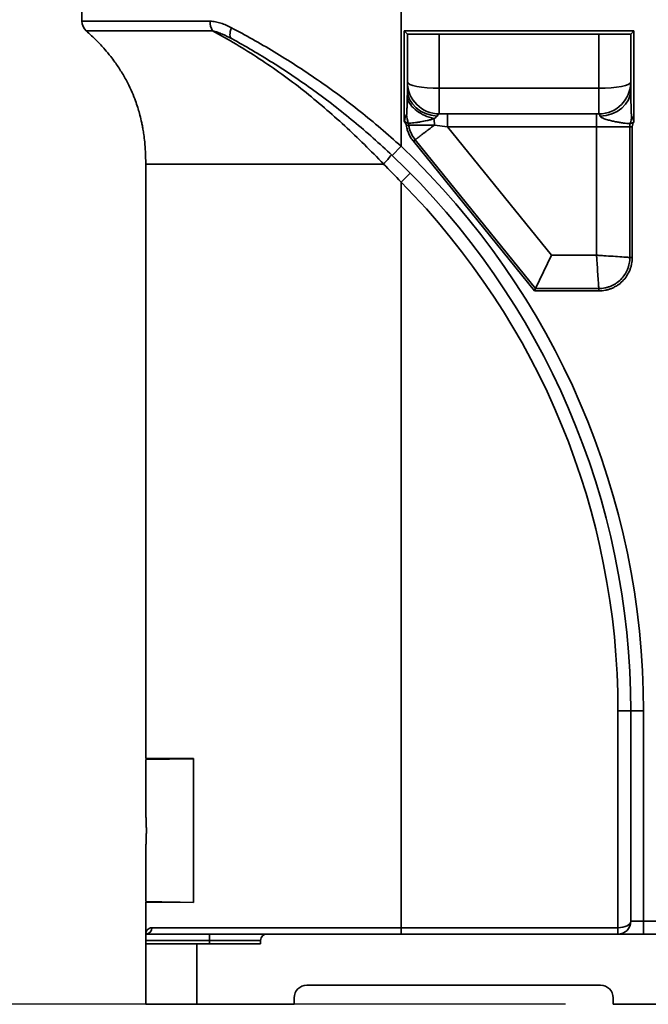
# Model space of a CAD drawing. Header units: millimetres. Extents: x 5 to 298, y 5 to 205.
# Tile 27 of 83: x 97 to 110, y 71 to 91. Entities that reach past the tile are written whole.
import ezdxf

# ---------------------------------------------------------------- set-up
doc = ezdxf.new("R2010")
doc.units = ezdxf.units.MM
doc.layers.add('图框', color=7, linetype='Continuous')
doc.styles.add('SLDTEXTSTYLE1', font='TXT', dxfattribs={"width": 0.7})
doc.dimstyles.new('SLDDIMSTYLE3', dxfattribs={"dimtxt": 3.5, "dimasz": 3.5, "dimexe": 0, "dimexo": 0.0625, "dimgap": 0.875, "dimtad": 2, "dimlfac": 15, "dimrnd": 1e-09, "dimzin": 12, "dimdsep": 46, "dimtxsty": 'SLDTEXTSTYLE1', "dimsah": 1, "dimcen": 0.09, "dimadec": 0, "dimazin": 3, "dimtfac": 1, "dimtmove": 0, "dimatfit": 0, "dimfxl": 0, "dimfrac": 2, "dimtolj": 1, "dimtzin": 12, "dimarcsym": 0})
doc.dimstyles.new('SLDDIMSTYLE4', dxfattribs={"dimtxt": 3.5, "dimasz": 3.5, "dimexe": 0, "dimexo": 0.0625, "dimgap": 0.875, "dimtad": 2, "dimlfac": 15, "dimrnd": 1e-09, "dimzin": 12, "dimdsep": 46, "dimtxsty": 'SLDTEXTSTYLE1', "dimsah": 1, "dimcen": 0.09, "dimadec": 0, "dimazin": 3, "dimtfac": 1, "dimtofl": 0, "dimtmove": 0, "dimatfit": 3, "dimfxl": 0, "dimfrac": 2, "dimtolj": 1, "dimtzin": 12, "dimarcsym": 0})

# ---------------------------------------------------------------- blocks, each defined once
blk = doc.blocks.new('_D_11')
at = {"layer": '图框'}
for p, q in [((48.739, 136.568), (29.906, 136.568)), ((30.906, 70.862), (30.906, 136.568)), ((107.973, 70.862), (29.906, 70.862))]:
    blk.add_line(p, q, dxfattribs=at)
for points in [[(30.906, 136.568), (30.367, 133.068), (31.444, 133.068)], [(30.906, 70.862), (31.444, 74.362), (30.367, 74.362)]]:
    blk.add_solid(points, dxfattribs=at)
at = {"layer": '图框', "insert": (26.394, 103.558), "char_height": 3.5, "attachment_point": 1, "rotation": 90, "style": 'SLDTEXTSTYLE1'}
blk.add_mtext('B', dxfattribs=at)
blk = doc.blocks.new('_D_12')
at = {"layer": '图框'}
for p, q in [((54.839, 94.562), (63.326, 94.562)), ((62.326, 94.562), (62.326, 70.862)), ((107.973, 70.862), (61.326, 70.862))]:
    blk.add_line(p, q, dxfattribs=at)
for points in [[(62.326, 94.562), (61.787, 91.062), (62.864, 91.062)], [(62.326, 70.862), (62.864, 74.362), (61.787, 74.362)]]:
    blk.add_solid(points, dxfattribs=at)
at = {"layer": '图框', "insert": (57.814, 78.442), "char_height": 3.5, "attachment_point": 1, "rotation": 90, "style": 'SLDTEXTSTYLE1'}
blk.add_mtext('355.5', dxfattribs=at)

msp = doc.modelspace()

# ---------------------------------------------------------------- linework, layer by layer
at = {"color": 7, "linetype": 'Continuous', "lineweight": 35}
for p, q in [((97.8725472, 92.5951457), (97.8725472, 91.3968409)), ((104.5392139, 88.7856162), (104.5392139, 92.5951457)), ((104.6058806, 91.1951457), (109.4058806, 91.1951457)), ((104.6058806, 89.3083205), (104.6058806, 91.1951457)), ((104.6725472, 91.1284791), (104.6058806, 91.1951457)), ((104.6725472, 91.1284791), (104.6725472, 89.9678849)), ((109.3392139, 91.1284791), (104.6725472, 91.1284791)), ((105.3392139, 91.1284791), (105.3392139, 89.997735)), ((108.6725472, 89.997735), (108.6725472, 91.1284791)), ((109.3392139, 91.1284791), (109.4058806, 91.1951457)), ((109.3392139, 89.9622989), (109.3392139, 91.1284791)), ((109.4058806, 91.1951457), (109.4058806, 89.2959967)), ((105.3392139, 89.997735), (105.3392139, 89.4618124)), ((105.3392139, 89.997735), (108.6725472, 89.997735)), ((108.6725472, 89.4618124), (108.6725472, 89.997735)), ((105.3392139, 89.4618124), (105.5087603, 89.4618124)), ((105.5087603, 89.1951457), (105.5087603, 89.4618124)), ((105.5087603, 89.4618124), (108.6242936, 89.4618124)), ((108.6242936, 89.1951457), (108.6242936, 89.4618124)), ((108.6242936, 89.4618124), (108.6725472, 89.4618124)), ((104.6508052, 89.2185344), (104.6998544, 89.2263307)), ((105.5087603, 89.1951457), (105.237037, 89.2292519)), ((105.5087603, 89.1951457), (107.6804724, 86.5100661)), ((108.6242936, 89.1951457), (105.5087603, 89.1951457)), ((109.3199592, 89.1951457), (108.6242936, 89.1951457)), ((108.6242936, 86.5100661), (108.6242936, 89.1951457)), ((109.3199592, 89.1951457), (109.3696496, 89.1951457)), ((109.3199592, 86.4631131), (109.3199592, 89.1951457)), ((109.3696496, 89.1951457), (109.3696496, 86.4631116)), ((107.3246858, 85.7647101), (104.797494, 88.8893008)), ((104.8361294, 88.9205488), (107.3484049, 85.8144005)), ((104.3556826, 88.5921546), (104.5392139, 88.7856162)), ((99.2058806, 88.4152423), (99.2058806, 75.9951457)), ((104.5392139, 88.0388878), (104.7289724, 88.2262452)), ((104.5392139, 72.4618124), (104.5392139, 88.0388878)), ((107.6804724, 86.5100661), (107.3484049, 85.8144005)), ((107.6804724, 86.5100661), (108.6242936, 86.5100661)), ((107.3246858, 85.7647101), (107.3484049, 85.8144005)), ((107.3484049, 85.8144005), (108.6712465, 85.8144005)), ((108.6712465, 85.7647101), (107.3246858, 85.7647101)), ((109.0725472, 72.4618124), (109.0725472, 76.9951457)), ((109.0725472, 76.9951457), (109.3392139, 76.9951457)), ((109.3392139, 76.9951457), (109.6058806, 76.9951457)), ((109.3392139, 72.5951457), (109.3392139, 76.9951457)), ((109.6058806, 76.9951457), (109.6058806, 72.5951457)), ((99.2058806, 75.9951457), (100.2058806, 75.9951457)), ((100.2058806, 75.9902543), (99.2058806, 75.9727992)), ((99.2058806, 75.9727992), (99.2058806, 74.8561768)), ((100.2058806, 75.9902543), (100.2058806, 75.9951457)), ((100.2058806, 72.9902543), (100.2058806, 75.9902543)), ((99.2058806, 74.1236895), (99.2058806, 73.0077094)), ((100.2058806, 72.9902543), (99.2058806, 73.0077094)), ((99.2058806, 72.9951457), (99.2058806, 72.3284791)), ((99.92565, 72.9951457), (99.2058806, 72.9951457)), ((99.3359619, 72.4618124), (104.5392139, 72.4618124)), ((104.5392139, 72.3284791), (104.5392139, 72.4618124)), ((104.5392139, 72.4618124), (109.0725472, 72.4618124)), ((109.0725472, 72.3284791), (109.0725472, 72.4618124)), ((109.3392139, 72.5951457), (109.6058806, 72.5951457)), ((109.6058806, 72.3284791), (109.6058806, 72.5951457)), ((109.6058806, 72.5951457), (109.9392139, 72.5951457)), ((99.2058806, 72.1951457), (99.2058806, 72.3284791)), ((99.2058806, 72.3284791), (100.5392139, 72.3284791)), ((100.5392139, 72.1951457), (99.2058806, 72.1951457)), ((99.2058806, 72.1284791), (99.2058806, 72.1951457)), ((100.5392139, 72.3284791), (100.5392139, 72.1951457)), ((100.5392139, 72.3284791), (101.7392139, 72.3284791)), ((100.5392139, 72.1284791), (100.5392139, 72.1951457)), ((101.6058806, 72.1951457), (100.5392139, 72.1951457)), ((101.6058806, 72.1284791), (101.6058806, 72.1951457)), ((117.3392139, 72.3284791), (101.7392139, 72.3284791)), ((99.2058806, 70.8618124), (99.2058806, 72.1284791)), ((100.2725472, 72.1284791), (99.2058806, 72.1284791)), ((100.2725472, 72.1284791), (100.2725472, 70.8618124)), ((100.2725472, 72.1284791), (101.6058806, 72.1284791)), ((108.7058806, 71.2618124), (102.5725472, 71.2618124)), ((102.3058806, 70.9951457), (102.3058806, 70.8618124)), ((108.9725472, 70.8618124), (108.9725472, 70.9951457)), ((100.2725472, 70.8618124), (99.2058806, 70.8618124)), ((102.3058806, 70.8618124), (100.2725472, 70.8618124)), ((118.8058806, 70.8618124), (108.9725472, 70.8618124))]:
    msp.add_line(p, q, dxfattribs=at)
at = {"color": 8, "linetype": 'Continuous', "lineweight": 35}
for p, q in [((97.8725472, 91.3968409), (100.5485225, 91.3968409)), ((100.6024915, 91.1969513), (97.9627065, 91.1969513)), ((99.2058806, 88.4152423), (104.1729911, 88.4152423))]:
    msp.add_line(p, q, dxfattribs=at)
at = {"color": 7, "linetype": 'Continuous', "lineweight": 35, "flags": 128}
for points in [[(101.0083748, 91.0286259), (100.9916224, 91.0418475), (100.9787541, 91.0610087), (100.970116, 91.0855945), (100.9659404, 91.1149435), (100.9663396, 91.1482667), (100.9713028, 91.184668), (100.9806966, 91.2231684), (100.9942684, 91.2627328)], [(104.6725472, 90.1284791), (104.6853571, 90.1029722), (104.7232942, 90.0784455), (104.7849008, 90.0558415), (104.8678094, 90.036029), (104.9688338, 90.0197693), (105.0840916, 90.0076873), (105.2091537, 90.0002472), (105.3392139, 89.997735)], [(108.6725472, 89.997735), (108.8026075, 90.0002472), (108.9276695, 90.0076873), (109.0429274, 90.0197693), (109.1439518, 90.036029), (109.2268603, 90.0558415), (109.2884669, 90.0784455), (109.3264041, 90.1029722), (109.3392139, 90.1284791)], [(104.6725472, 89.9678849), (104.6843142, 89.8644174), (104.7191995, 89.7646023), (104.7759718, 89.6719633), (104.852627, 89.5897705), (104.946459, 89.5209255), (105.0541556, 89.4678584), (105.171915, 89.4324426), (105.2955801, 89.4159284)], [(108.6999589, 89.4143324), (108.8260491, 89.4286044), (108.9465443, 89.4623293), (109.0570525, 89.5142778), (109.1535456, 89.5825564), (109.2325067, 89.6646764), (109.2910576, 89.7576445), (109.3270641, 89.8580722), (109.3392139, 89.9622989)]]:
    msp.add_lwpolyline(points, dxfattribs=at)
at = {"color": 7, "linetype": 'Continuous', "lineweight": 35}
for centre, radius, start, end in [((98.1392139, 91.3968409), 0.2666667, 180, 228.5545229), ((100.9118682, 91.3877116), 0.3634604, 178.56071334, 211.65779587), ((105.3392139, 90.1284791), 0.6666667, 180, 270), ((108.6725472, 90.1284791), 0.6666667, 270, 0), ((105.5282578, 89.5152177), 0.8737866, 184.33939938, 196.45513473), ((108.482906, 89.4776926), 0.8738785, 345.52346766, 356.17959966), ((93.3539426, 76.9951457), 16.251938, 0, 46.50886709), ((103.2992051, 89.3261223), 1.2622221, 313.80928695, 325.378334), ((93.3539426, 76.9951457), 15.9852713, 0, 46.50886709), ((93.3539426, 76.9951457), 15.7186047, 0, 44.63520999), ((99.2042342, 72.4602062), 0.1317374, 270.71605215, 0.69858659), ((109.0725472, 72.5951457), 0.2666667, 270, 0), ((101.7392139, 72.1951457), 0.1333333, 90, 180), ((102.5725472, 70.9951457), 0.2666667, 90, 180), ((108.7058806, 70.9951457), 0.2666667, 0, 90)]:
    msp.add_arc(centre, radius, start, end, dxfattribs=at)
msp.add_ellipse((109.0725472, 72.5951457), major_axis=(0.2666667, 0), ratio=0.5, start_param=4.7123889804, end_param=6.2831853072, dxfattribs=at)
for points, knots in [([(100.9942684, 91.2627328), (100.9217282, 91.3007165), (100.8484888, 91.3330547), (100.7366735, 91.3690393), (100.6989564, 91.3789223), (100.6237684, 91.3927816), (100.5861869, 91.3968409), (100.5485225, 91.3968409)], [0, 0, 0, 0, 0.5, 0.5, 0.75, 0.75, 1, 1, 1, 1]), ([(97.9627063, 91.1969513), (98.036636, 91.1291999), (98.1709233, 91.0061349), (98.3392696, 90.8238691), (98.4640971, 90.6734148), (98.5566255, 90.5504958), (98.6312555, 90.4432463), (98.7223232, 90.3018597), (98.8228852, 90.1244552), (98.9187616, 89.9215099), (98.9877713, 89.7473292), (99.0372528, 89.6010995), (99.0776932, 89.462971), (99.1076842, 89.3418517), (99.1310534, 89.2311515), (99.1488894, 89.1345587), (99.1675402, 89.0151746), (99.1863138, 88.8589708), (99.2024991, 88.653968), (99.2046728, 88.5005099), (99.2058806, 88.4152423)], [0, 0, 0, 0, 0.095811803, 0.1740345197, 0.2358002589, 0.2817964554, 0.3207055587, 0.3604492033, 0.4419542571, 0.5145581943, 0.5739354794, 0.6201983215, 0.6614277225, 0.7109121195, 0.7389029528, 0.7691147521, 0.8044072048, 0.8539089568, 0.9188257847, 1, 1, 1, 1]), ([(104.1729911, 88.4152423), (103.9114634, 88.6892343), (103.6420315, 88.9551364), (103.2242282, 89.3401494), (103.0825602, 89.466234), (102.7947218, 89.7126905), (102.6485401, 89.8330698), (102.3512663, 90.0676393), (102.2001716, 90.181826), (101.8928157, 90.4036793), (101.7365798, 90.5113176), (101.2616797, 90.8232408), (100.9362893, 91.0169102), (100.6024915, 91.1969513)], [0, 0, 0, 0, 0.25, 0.25, 0.375, 0.375, 0.5, 0.5, 0.625, 0.625, 0.75, 0.75, 1, 1, 1, 1]), ([(100.6024915, 91.1969513), (100.6375707, 91.1890842), (100.6721979, 91.178657), (100.7409597, 91.1547664), (100.7751172, 91.1412391), (100.8764686, 91.0975941), (100.9427936, 91.0643966), (101.0083748, 91.0286259)], [0, 0, 0, 0, 0.25, 0.25, 0.5, 0.5, 1, 1, 1, 1]), ([(100.9942684, 91.2627328), (101.2873619, 91.1092623), (101.5860319, 90.9420664), (102.0391353, 90.6690307), (102.1911359, 90.5742386), (102.4959637, 90.3771867), (102.6473468, 90.2758647), (103.0980609, 89.9634719), (103.3939509, 89.7439832), (103.9749896, 89.2821323), (104.2601452, 89.0397707), (104.5392139, 88.7856162)], [0, 0, 0, 0, 0.25, 0.25, 0.375, 0.375, 0.5, 0.5, 0.75, 0.75, 1, 1, 1, 1]), ([(104.3556826, 88.5921546), (104.0934393, 88.8409372), (103.8251456, 89.078569), (103.2777602, 89.5320136), (102.9986617, 89.7478261), (102.5729854, 90.0553444), (102.4299235, 90.1551485), (102.141673, 90.3493546), (101.99783, 90.4428445), (101.568971, 90.7121492), (101.2860869, 90.8771505), (101.0083748, 91.0286259)], [0, 0, 0, 0, 0.25, 0.25, 0.5, 0.5, 0.625, 0.625, 0.75, 0.75, 1, 1, 1, 1]), ([(109.3392139, 89.9622989), (109.3392139, 89.9172439), (109.3399134, 89.8720572), (109.3416444, 89.7815716), (109.342718, 89.7362685), (109.3450572, 89.6456385), (109.3463164, 89.600302), (109.3484759, 89.5323032), (109.3492356, 89.5096365), (109.3505955, 89.4756581), (109.3510812, 89.464335), (109.3519816, 89.4473697), (109.3523075, 89.4417154), (109.3529238, 89.433256), (109.3531485, 89.4304404), (109.3535766, 89.4262373), (109.3537335, 89.4248373), (109.3540309, 89.4227588), (109.3541397, 89.4220698), (109.3544101, 89.4207129), (109.3545322, 89.4200167), (109.3548426, 89.4194668)], [0, 0, 0, 0, 0.25, 0.25, 0.5, 0.5, 0.75, 0.75, 0.875, 0.875, 0.9375, 0.9375, 0.96875, 0.96875, 0.984375, 0.984375, 0.9921875, 0.9921875, 0.99609375, 0.99609375, 1, 1, 1, 1]), ([(104.6569761, 89.4491031), (104.6573288, 89.449815), (104.6574763, 89.4506919), (104.6577895, 89.4523846), (104.6579161, 89.4532417), (104.6582624, 89.4558251), (104.6584461, 89.4575655), (104.6589478, 89.4627926), (104.6592117, 89.4662901), (104.659936, 89.4767946), (104.6603199, 89.483816), (104.6613823, 89.5048871), (104.6619589, 89.5189476), (104.6635785, 89.5611368), (104.6644905, 89.5892754), (104.6670802, 89.6736833), (104.6685996, 89.7299463), (104.6698924, 89.7861489)], [0, 0, 0, 0, 0.0078125, 0.0078125, 0.015625, 0.015625, 0.03125, 0.03125, 0.0625, 0.0625, 0.125, 0.125, 0.25, 0.25, 0.5, 0.5, 1, 1, 1, 1]), ([(104.6698925, 89.7861527), (104.6840705, 89.7401927), (104.7084528, 89.6942392), (104.7753444, 89.6066463), (104.8178438, 89.56502), (104.9169724, 89.4900041), (104.9735868, 89.4566257), (105.0956173, 89.4012524), (105.1610152, 89.3792657), (105.2277354, 89.3640083)], [0, 0, 0, 0, 0.25, 0.25, 0.5, 0.5, 0.75, 0.75, 1, 1, 1, 1]), ([(104.6569761, 89.4491031), (104.6519257, 89.4389097), (104.6468173, 89.4279848), (104.6369618, 89.4052369), (104.6322571, 89.3935141), (104.6191666, 89.3578508), (104.6117521, 89.333104), (104.6058806, 89.3083205)], [0, 0, 0, 0, 0.25, 0.25, 0.5, 0.5, 1, 1, 1, 1]), ([(104.6508052, 89.2185344), (104.6481153, 89.2354579), (104.6426827, 89.2513905), (104.6272545, 89.2816074), (104.6173294, 89.2956352), (104.6058806, 89.3083205)], [0, 0, 0, 0, 0.5, 0.5, 1, 1, 1, 1]), ([(104.6902599, 89.267705), (104.6844279, 89.2687447), (104.6776967, 89.2701864), (104.662977, 89.2747005), (104.6555144, 89.2776698), (104.6408649, 89.2850524), (104.633657, 89.289461), (104.619653, 89.2987086), (104.6127201, 89.3035948), (104.6058806, 89.3083205)], [0, 0, 0, 0, 0.25, 0.25, 0.5, 0.5, 0.75, 0.75, 1, 1, 1, 1]), ([(105.227749, 89.3640038), (105.2040708, 89.3556548), (105.1799214, 89.348158), (105.1314416, 89.334436), (105.1070748, 89.3282128), (105.0344258, 89.3111177), (104.9868485, 89.3018822), (104.9180162, 89.2901816), (104.8954745, 89.2866629), (104.8512742, 89.2804408), (104.8295567, 89.2777463), (104.7663576, 89.270996), (104.726748, 89.2682708), (104.6902599, 89.267705)], [0, 0, 0, 0, 0.125, 0.125, 0.25, 0.25, 0.5, 0.5, 0.625, 0.625, 0.75, 0.75, 1, 1, 1, 1]), ([(105.2955801, 89.4159284), (105.2927552, 89.4111225), (105.288628, 89.4064972), (105.2789447, 89.3974486), (105.2733417, 89.3930128), (105.255272, 89.3800225), (105.2418012, 89.3719008), (105.2277412, 89.3640116)], [0, 0, 0, 0, 0.25, 0.25, 0.5, 0.5, 1, 1, 1, 1]), ([(105.2370092, 89.2292492), (105.236504, 89.2538232), (105.2354493, 89.2779503), (105.232322, 89.3234575), (105.2302497, 89.3448331), (105.2277482, 89.3640098)], [0, 0, 0, 0, 0.5, 0.5, 1, 1, 1, 1]), ([(105.3392139, 89.4618124), (105.3363025, 89.4618124), (105.3332158, 89.460777), (105.3266282, 89.4567216), (105.3231337, 89.4536939), (105.3122071, 89.4419792), (105.3041796, 89.4305584), (105.2955801, 89.4159284)], [0, 0, 0, 0, 0.25, 0.25, 0.5, 0.5, 1, 1, 1, 1]), ([(108.6999589, 89.4143324), (108.6929149, 89.4293967), (108.6875014, 89.4413112), (108.6786394, 89.4576256), (108.6753178, 89.4618124), (108.6725472, 89.4618124)], [0, 0, 0, 0, 0.5, 0.5, 1, 1, 1, 1]), ([(109.329039, 89.2592375), (109.285495, 89.2598468), (109.2373454, 89.2640527), (109.1605695, 89.2741951), (109.1341928, 89.2782012), (109.0799725, 89.2873305), (109.0520726, 89.2924646), (108.9954326, 89.3038245), (108.9666492, 89.3100519), (108.9085148, 89.3239005), (108.8792192, 89.3314913), (108.8356111, 89.3444347), (108.8211317, 89.349013), (108.7925244, 89.3589093), (108.7783613, 89.3642313), (108.751091, 89.3759528), (108.7378173, 89.3823913), (108.7203743, 89.393314), (108.7149634, 89.3971776), (108.7057366, 89.4054991), (108.7020704, 89.4098167), (108.6999589, 89.4143324)], [0, 0, 0, 0, 0.25, 0.25, 0.375, 0.375, 0.5, 0.5, 0.625, 0.625, 0.75, 0.75, 0.8125, 0.8125, 0.875, 0.875, 0.9375, 0.9375, 0.96875, 0.96875, 1, 1, 1, 1]), ([(109.329039, 89.2592375), (109.3343182, 89.2600935), (109.3403807, 89.261261), (109.3536976, 89.2649363), (109.3606916, 89.2674355), (109.3742258, 89.2738848), (109.3808793, 89.2778893), (109.3936055, 89.2866002), (109.3998258, 89.2913512), (109.4058806, 89.2959967)], [0, 0, 0, 0, 0.25, 0.25, 0.5, 0.5, 0.75, 0.75, 1, 1, 1, 1]), ([(109.3548426, 89.4194668), (109.3597457, 89.4107813), (109.3647691, 89.4013761), (109.3745536, 89.3816138), (109.3792687, 89.3713485), (109.3924252, 89.3400152), (109.3999626, 89.318047), (109.4058806, 89.2959967)], [0, 0, 0, 0, 0.25, 0.25, 0.5, 0.5, 1, 1, 1, 1]), ([(109.4058806, 89.2959967), (109.3947213, 89.2814568), (109.385679, 89.2656614), (109.3729898, 89.231276), (109.3696496, 89.2135226), (109.3696496, 89.1951457)], [0, 0, 0, 0, 0.5, 0.5, 1, 1, 1, 1]), ([(104.7974953, 88.8893019), (104.7783414, 88.9129837), (104.760842, 88.9377742), (104.7291034, 88.98954), (104.7148668, 89.0165512), (104.6901325, 89.0719826), (104.6795486, 89.100612), (104.6622903, 89.1588534), (104.6555864, 89.1884541), (104.6508052, 89.2185344)], [0, 0, 0, 0, 0.25, 0.25, 0.5, 0.5, 0.75, 0.75, 1, 1, 1, 1]), ([(105.2370092, 89.2292492), (105.2113684, 89.2287787), (105.1858646, 89.2286947), (105.135441, 89.2285175), (105.1104364, 89.2284605), (105.0366769, 89.2281923), (104.9888326, 89.2279272), (104.8974295, 89.227334), (104.8537386, 89.2270244), (104.772453, 89.2265505), (104.734696, 89.2263715), (104.6998544, 89.2263307)], [0, 0, 0, 0, 0.125, 0.125, 0.25, 0.25, 0.5, 0.5, 0.75, 0.75, 1, 1, 1, 1]), ([(104.6998544, 89.2263307), (104.7042982, 89.1983919), (104.7105294, 89.170899), (104.7265632, 89.1168042), (104.7363941, 89.0902129), (104.770851, 89.012982), (104.8006477, 88.9643479), (104.836128, 88.9205483)], [0, 0, 0, 0, 0.25, 0.25, 0.5, 0.5, 1, 1, 1, 1]), ([(104.8361284, 88.9205481), (104.8405353, 88.9239413), (104.8494086, 88.9307737), (104.8633016, 88.9414708), (104.8777388, 88.952587), (104.892761, 88.9641539), (104.9083617, 88.9761665), (104.9245459, 88.9886288), (104.9413144, 89.0015414), (104.9586674, 89.0149046), (104.9766039, 89.0287176), (104.9951219, 89.0429785), (105.0142177, 89.0576847), (105.0338865, 89.0728321), (105.0541223, 89.0884156), (105.0762855, 89.1054836), (105.101324, 89.1247613), (105.1302365, 89.1470182), (105.1626119, 89.1719423), (105.1984876, 89.1995647), (105.2238395, 89.2190884), (105.2370276, 89.2292446)], [0, 0, 0, 0, 0.0417745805, 0.0841134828, 0.1270167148, 0.1704842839, 0.2145161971, 0.2591124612, 0.3042730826, 0.3499980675, 0.3962874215, 0.4431411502, 0.490559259, 0.5385417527, 0.5870886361, 0.6361999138, 0.6955753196, 0.7616433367, 0.8344036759, 0.9138560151, 1, 1, 1, 1]), ([(104.7974953, 88.8893019), (104.8047608, 88.8951782), (104.8120225, 88.9010515), (104.8252875, 88.9117804), (104.831284, 88.9166304), (104.836128, 88.9205483)], [0, 0, 0, 0, 0.5, 0.5, 1, 1, 1, 1]), ([(109.3199593, 86.463112), (109.3038696, 86.464198), (109.2870818, 86.4653311), (109.2451341, 86.4681623), (109.2193431, 86.4699031), (109.1385753, 86.4753546), (109.0802084, 86.479294), (108.9571893, 86.4875972), (108.8925417, 86.4919606), (108.793154, 86.4986688), (108.7596236, 86.500932), (108.6921604, 86.5054854), (108.6582276, 86.5077757), (108.6242936, 86.5100661)], [0.03610351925, 0.03610351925, 0.03610351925, 0.03610351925, 0.125, 0.125, 0.25, 0.25, 0.5, 0.5, 0.75, 0.75, 0.875, 0.875, 1, 1, 1, 1]), ([(108.6712477, 85.8144003), (108.6701617, 85.83049), (108.6690286, 85.8472779), (108.6661973, 85.8892256), (108.6644565, 85.9150166), (108.6590051, 85.9957844), (108.6550656, 86.0541512), (108.6467624, 86.1771703), (108.642399, 86.241818), (108.6356908, 86.3412057), (108.6334277, 86.3747361), (108.6288742, 86.4421993), (108.6265839, 86.4761321), (108.6242936, 86.5100661)], [0.03610351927, 0.03610351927, 0.03610351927, 0.03610351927, 0.125, 0.125, 0.25, 0.25, 0.5, 0.5, 0.75, 0.75, 0.875, 0.875, 1, 1, 1, 1]), ([(109.3696478, 86.4631116), (109.3696475, 86.4169516), (109.365239, 86.3715325), (109.3521751, 86.3044877), (109.3467355, 86.2823218), (109.3336329, 86.2383635), (109.32593, 86.2165024), (109.2999139, 86.1528994), (109.2786295, 86.1126753), (109.2281901, 86.0365777), (109.1987321, 86.0005263), (109.1342734, 85.9360128), (109.0990631, 85.9071241), (109.0416901, 85.86894), (109.0217962, 85.8570965), (108.9813666, 85.835658), (108.9607237, 85.825987), (108.9185948, 85.8087087), (108.8971089, 85.8011015), (108.8532914, 85.7879571), (108.8308573, 85.7824021), (108.7630856, 85.7691211), (108.7174109, 85.7647122), (108.6712465, 85.7647119)], [0, 0, 0, 0, 0.125, 0.125, 0.1875, 0.1875, 0.25, 0.25, 0.375, 0.375, 0.5, 0.5, 0.625, 0.625, 0.6875, 0.6875, 0.75, 0.75, 0.8125, 0.8125, 0.875, 0.875, 1, 1, 1, 1]), ([(108.6712477, 85.8143991), (108.6925379, 85.8143547), (108.7139848, 85.8153745), (108.75637, 85.8194939), (108.7774462, 85.8225932), (108.8193627, 85.8309018), (108.8401755, 85.8361182), (108.8808088, 85.848447), (108.9206455, 85.8627057), (108.9589038, 85.8807889), (108.9963652, 85.9008033), (109.0147952, 85.9118455), (109.0679691, 85.947414), (109.1006241, 85.9742782), (109.160466, 86.0341741), (109.1878437, 86.067591), (109.234828, 86.1381195), (109.2547101, 86.1753941), (109.2790591, 86.2343547), (109.2862775, 86.2546232), (109.2985621, 86.2953788), (109.303667, 86.3159328), (109.311836, 86.3573872), (109.3149006, 86.3782877), (109.3189851, 86.4204358), (109.320005, 86.4418218), (109.3199606, 86.4631119)], [0, 0, 0, 0, 0.0625, 0.0625, 0.125, 0.125, 0.1875, 0.1875, 0.25, 0.3125, 0.3125, 0.375, 0.375, 0.5, 0.5, 0.625, 0.625, 0.75, 0.75, 0.8125, 0.8125, 0.875, 0.875, 0.9375, 0.9375, 1, 1, 1, 1]), ([(109.3696478, 86.4631116), (109.3603034, 86.4631117), (109.3509638, 86.4631117), (109.333903, 86.4631118), (109.3261907, 86.4631119), (109.3199606, 86.4631119)], [0, 0, 0, 0, 0.5, 0.5, 1, 1, 1, 1]), ([(108.6712465, 85.7647101), (108.6712465, 85.7740553), (108.6712465, 85.7833957), (108.6712465, 85.8004576), (108.6712465, 85.8081704), (108.6712465, 85.8144005)], [0, 0, 0, 0, 0.5, 0.5, 1, 1, 1, 1]), ([(99.2059315, 74.8561768), (99.2059144, 74.8564278), (99.2058466, 74.8574184), (99.206031, 74.854733), (99.2064402, 74.8487184), (99.2072186, 74.8370604), (99.2082519, 74.8207327), (99.2094353, 74.8012559), (99.2107933, 74.777285), (99.2122101, 74.7493483), (99.2136271, 74.7189407), (99.2149866, 74.6851007), (99.2161666, 74.6486586), (99.2171964, 74.6107175), (99.2179581, 74.5708462), (99.2183804, 74.530057), (99.2185688, 74.4889368), (99.2183981, 74.4476269), (99.2178791, 74.407161), (99.2171471, 74.3675048), (99.2161228, 74.3293762), (99.2148927, 74.2937295), (99.2135607, 74.2599116), (99.2121291, 74.2291512), (99.210723, 74.2022659), (99.2097124, 74.1841816), (99.2087728, 74.168267), (99.2079192, 74.1544621), (99.2071916, 74.1431295), (99.2064132, 74.1313539), (99.2059599, 74.1247416), (99.205845, 74.1230688), (99.205926, 74.1242498), (99.2059611, 74.1247617)], [0, 0, 0, 0, 0.0090627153, 0.0357650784, 0.0614847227, 0.113796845, 0.1404513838, 0.1661941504, 0.2185510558, 0.245227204, 0.2710218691, 0.3234871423, 0.3502207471, 0.3760152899, 0.4284838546, 0.4552213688, 0.4809636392, 0.533324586, 0.5600059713, 0.5857254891, 0.6380360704, 0.6646890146, 0.6904507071, 0.7428465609, 0.7695430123, 0.7953460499, 0.821328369, 0.8478766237, 0.8746206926, 0.9003997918, 0.9528371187, 0.9795586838, 1, 1, 1, 1]), ([(99.3359619, 72.4618124), (99.314139, 72.4618124), (99.2950718, 72.4564143), (99.2624605, 72.4400502), (99.2489658, 72.4290126), (99.216625, 72.3912343), (99.2058806, 72.3598703), (99.2058806, 72.3284791)], [0, 0, 0, 0, 0.25, 0.25, 0.5, 0.5, 1, 1, 1, 1])]:
    msp.add_open_spline(points, degree=3, knots=knots, dxfattribs=at)
for points in [[(104.6698924, 89.7861489), (104.6712889, 89.8468574), (104.6725472, 89.9075139), (104.6725472, 89.9678849)], [(104.6902599, 89.267705), (104.6946715, 89.2543048), (104.6979042, 89.2405246), (104.6998544, 89.2263307)], [(109.3199592, 89.1951457), (109.3199592, 89.2170144), (109.3230426, 89.2383687), (109.329039, 89.2592375)], [(104.5392139, 88.0388878), (104.4192161, 88.1665002), (104.2971403, 88.2919553), (104.1729911, 88.4152423)]]:
    msp.add_open_spline(points, degree=3, dxfattribs=at)

# ---------------------------------------------------------------- dimensions: what is measured, and where the dimension line sits
at = {"layer": '图框'}
dim = msp.add_linear_dim(base=(30.9058806, 136.5684791), p1=(108.9725472, 70.8618124), p2=(49.7392139, 136.5684791), angle=90, text='B', dimstyle='SLDDIMSTYLE4', dxfattribs=at)
dim.commit()
dim.dimension.update_dxf_attribs({"geometry": '_D_11', "text_midpoint": (30.9058806, 104.3236708), "dimtype": 160})
dim = msp.add_linear_dim(base=(62.3255106, 70.8618124), p1=(53.8392139, 94.5618124), p2=(108.9725472, 70.8618124), angle=90, dimstyle='SLDDIMSTYLE3', dxfattribs=at)
dim.commit()
dim.dimension.update_dxf_attribs({"geometry": '_D_12', "text_midpoint": (62.3255106, 82.2798726), "dimtype": 160})

doc.saveas('drawing.dxf')
